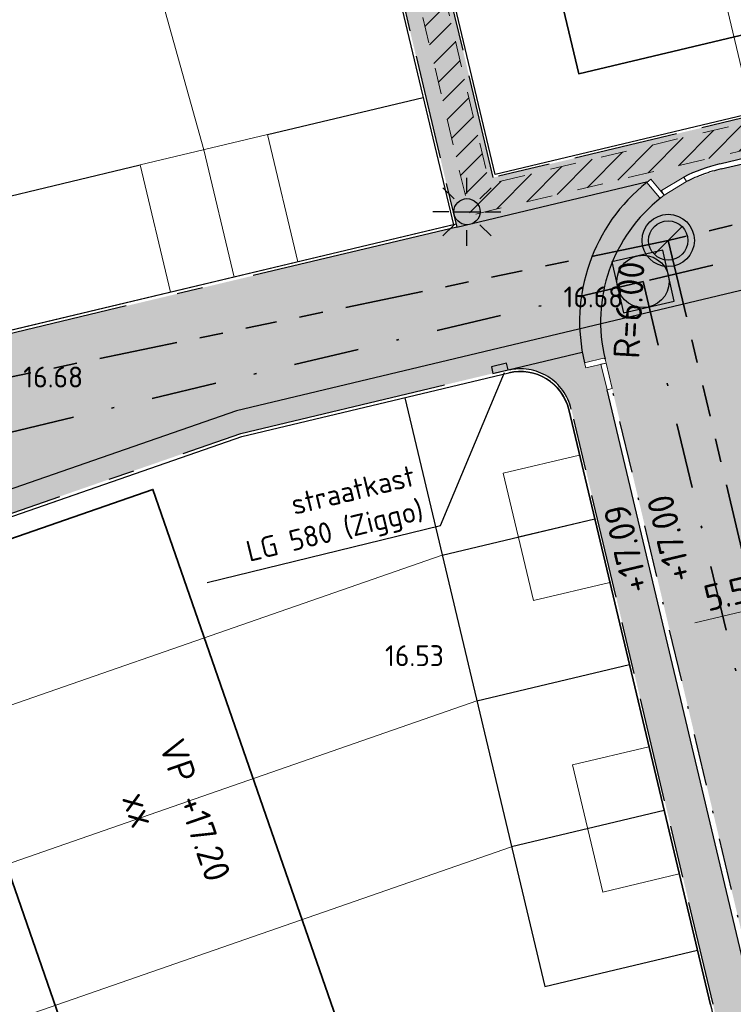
# Model space of a CAD drawing. Header units: metres. Extents: x 174255 to 175175, y 462028 to 462911.
# Tile 70 of 256: x 174502 to 174530, y 462552 to 462589. Entities that reach past the tile are written whole.
import ezdxf
from ezdxf.enums import TextEntityAlignment as Align
from ezdxf.lldxf.tags import DXFTag

# ---------------------------------------------------------------- set-up
doc = ezdxf.new("R2010")
doc.units = ezdxf.units.M
for name, pattern in [('NLCS-HIDDEN', [4, 2, -2]), ('RI-DRAINAGE', [19.200000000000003, 6, -1.8, 1.8, -1.8, 2.4, -1.8, 1.8, -1.8]), ('RI-VWA', [11, 5, -3, 0, -3]), ('VH-GELEIDEBAND_50X200', [8, 4, -2, 0, -2]), ('VH-OPSLUITBAND_100X200', [16, 8, -2, 4, -2]), ('VH-OPSLUITBAND_120X250', [26, 16, -4, 2, -4])]:
    doc.linetypes.add(name, pattern=pattern)
doc.layers.get('Defpoints').update_dxf_attribs({"color": 6})
for name, color, linetype, lineweight in [('B-ME-AL-PEIL_MAAIVELD-T20', 8, 'Continuous', 20), ('B-WE-KL-TRACE_WENSTRACE-A', 252, 'Continuous', 20), ('B-WE-KL-TRACE_WENSTRACE-G', 252, 'NLCS-HIDDEN', 20), ('B-WE-RI-DRAINAGE_DRAIN_PP_125_G', 252, 'RI-DRAINAGE', 35), ('B-WE-RI-DRAINAGE_PUT_DOORSPUITPUT-PP-S', 252, 'Continuous', 20), ('B-WE-RI-PERSLEIDING_RIOOLPUT_POMPPUT-S_BRM', 252, 'RI-PERS', 25), ('B-WE-RI-VWA_RIOOLPUT_INSEPCTIEPUT-BETON-S', 252, 'Continuous', 20), ('B-WE-RI-VWA_TRANSPORTLEIDING_PP_250-G', 252, 'RI-VWA', 35), ('N-PV-KG-GRENS_PERCEEL-G', 1, 'Continuous', 20), ('N-PV-KG-GRENS_UITGEEFBAAR-GEBIED-G', 170, 'Continuous', 30), ('N-WE-IE-MEUBILAIR_WEGMEUBILAIR-LICHTMAST-PAALTOP-6.00-S', 5, 'Continuous', 25), ('N-WE-IE-MEUBILAIR_WEGMEUBILAIR_STRAATKAST-LG580-ZIGGO-S', 7, 'Continuous', 25), ('N-WE-OG-BEBOUWING_BERGING-G', 10, 'Continuous', 20), ('N-WE-OG-BEBOUWING_CARPORT-G', 40, 'Continuous', 25), ('N-WE-OG-BEBOUWING_WONINGBOUW-G', 7, 'Continuous', 35), ('N-WE-OG-BEBOUWING_WONINGBOUW_HUISNUMMER-T20', 7, 'Continuous', 25), ('N-WE-OG-BEBOUWING_WONINGBOUW_VLOERPEIL-T20', 7, 'Continuous', 25), ('N-WE-VH-KANTOPSLUITING_ACHTERKANTBAND-G', 50, 'Continuous', 25), ('N-WE-VH-KANTOPSLUITING_GELEIDEBAND_50-200X200-G', 210, 'VH-GELEIDEBAND_50X200', 25), ('N-WE-VH-KANTOPSLUITING_OPSLUITBAND_100X200-G', 152, 'VH-OPSLUITBAND_100X200', 25), ('N-WE-VH-KANTOPSLUITING_OPSLUITBAND_120X250-G', 152, 'VH-OPSLUITBAND_120X250', 25), ('N-WE-VH-KANTOPSLUITING_TROTTOIRBAND_180-200_INRITPERRONBAND-G', 1, 'Continuous', 20), ('N-WE-VH-KANTOPSLUITING_VERLOOPBAND_50-200x200-180-200x200-G', 53, 'Continuous', 20), ('N-WE-VH-NAP-T20', 7, 'Continuous', 25), ('N-WE-VH-T20', 7, 'Continuous', 25), ('N-WE-VH-VERHARDING_INRIT_BETONSTRAATSTEEN_KEIFORMAAT_GRIJS-G', 7, 'Continuous', 25), ('N-WE-VH-VERHARDING_STRAATBAKSTEEN_DIKFORMAAT_ROOD-GEMELEERD-WATERPASSEREND-V', 37, 'Continuous', 25), ('N-WE-VH-VERHARDING_STRAATBAKSTEEN_DIKFORMAAT_ROOD-TROTTOIR-V', 33, 'Continuous', 25), ('N-WE-VH-VERHARDING_STRAATBAKSTEEN_DIKFORMAAT_ROOD-WATERPASSEREND-V', 55, 'Continuous', 25), ('N-XX-AL-M', 10, 'Continuous', 20), ('N-XX-AL-T20', 7, 'Continuous', 25)]:
    doc.layers.add(name, color=color, linetype=linetype, lineweight=lineweight)
doc.layers.add('N-WE-VH-MATERIAALGRENS-G', color=15, linetype='Continuous')
doc.layers.add('N-WE-VH-VERHARDING_INRIT_BETONSTRAATSTEEN_KEIFORMAAT_GRIJS-V', color=7, linetype='Continuous', lineweight=25, true_color=0x00c7c7)
doc.styles.add('NLCS-ISO-M500-T20', font='NLCS-ISO.ttf', dxfattribs={"height": 1})
doc.styles.get("Standard").update_dxf_attribs({"font": 'isocpeur.ttf'})
tags = doc.linetypes.add('RI-PERS', pattern='A,7,-2,["P",Standard,S=1.8,R=0,X=-0.5,Y=-0.9],-2,7,-2,[102,NLCS.SHX,S=1,R=180,X=0,Y=0],-2', length=22).pattern_tags.tags
tags[6] = DXFTag(74, 10)
doc.dimstyles.new('M500T20', dxfattribs={"dimtxt": 1, "dimasz": 1, "dimexe": 0.5, "dimexo": 1, "dimgap": 0.3, "dimtad": 1, "dimzin": 1, "dimdsep": 46, "dimtxsty": 'NLCS-ISO-M500-T20', "dimcen": 0, "dimclrd": 256, "dimclre": 256, "dimclrt": 256, "dimadec": 0, "dimazin": 0, "dimtfac": 1, "dimtix": 1, "dimtmove": 0, "dimatfit": 3, "dimfxl": 1, "dimfxlon": 1, "dimlwd": -1, "dimlwe": -1, "dimarcsym": 0})

# ---------------------------------------------------------------- blocks, each defined once
blk = doc.blocks.new('*D70')
at = {"layer": 'Defpoints', "color": 0, "transparency": 16777216}
for p in [(174532.7028011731, 462567.3063205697), (174527.3531235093, 462566.0310743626), (174527.3531235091, 462566.0310743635)]:
    blk.add_point(p, dxfattribs=at)
at = {"layer": 'N-XX-AL-M', "transparency": 16777216}
blk.add_line((174531.7300569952, 462567.0744396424), (174528.3258676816, 462566.2629553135), dxfattribs=at)
for points in [[(174531.6914101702, 462567.2365636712), (174531.7687038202, 462566.9123156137), (174532.7028011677, 462567.3063205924)], [(174528.2872208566, 462566.4250793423), (174528.3645145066, 462566.1008312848), (174527.3531235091, 462566.0310743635)]]:
    blk.add_solid(points, dxfattribs=at)
at = {"layer": 'N-XX-AL-M', "transparency": 16777216, "insert": (174529.8424575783, 462567.4468928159), "char_height": 1, "width": 2.754248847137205, "attachment_point": 5, "rotation": 13.407836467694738, "style": 'NLCS-ISO-M500-T20'}
blk.add_mtext('5.50', dxfattribs=at)
blk = doc.blocks.new('N-SRI-PUT_VWA-SO')
h = blk.add_hatch(color=256)
edge = h.paths.add_edge_path()
edge.add_arc((0, 0), 1.999999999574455, 0, 360)
at = {"flags": 128}
blk.add_lwpolyline([(-2.00008364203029, 2.000083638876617), (1.99991635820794, 2.000083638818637), (1.999916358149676, -1.99991636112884), (-2.000083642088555, -1.999916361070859)], close=True, dxfattribs=at)
at = {"lineweight": -3, "flags": 128}
blk.add_lwpolyline([(2.000083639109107, -1.99991635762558), (1.99991635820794, 2.000083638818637), (-2.000083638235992, 1.999916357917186), (-1.999916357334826, -2.000083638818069)], close=True, dxfattribs=at)
at = {"lineweight": -3}
blk.add_circle((0, 0), 1.999999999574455, dxfattribs=at)
blk = doc.blocks.new('SRI-DRAIN_PUT_DOORSPUIT-SO')
at = {"lineweight": -3}
blk.add_hatch(color=256, dxfattribs=at).paths.add_polyline_path([(1.499999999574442, 0, 0.2679491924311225), (0.7499999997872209, 1.299038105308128), (-0.7499999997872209, -1.299038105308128, 0.5773502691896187)])
blk.add_line((-0.7499999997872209, -1.299038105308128), (0.7499999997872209, 1.299038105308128), dxfattribs=at)
for radius in [1.999999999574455, 1.499999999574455]:
    blk.add_circle((0, 0), radius, dxfattribs=at)
blk = doc.blocks.new('lichtmast 5.00 m')
blk.add_hatch(color=256).paths.add_polyline_path([(-0.2500000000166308, 0, 1), (0.2500000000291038, 0)])
for p, q in [((0, 0.3499999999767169), (0, 0.6500000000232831)), ((-0.2474873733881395, 0.2474873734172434), (-0.4596194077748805, 0.4596194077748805)), ((0.2474873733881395, 0.247487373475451), (0.4596194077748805, 0.4596194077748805)), ((-0.3500000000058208, 0), (-0.6499999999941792, 0)), ((-0.2500000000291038, 0), (0.2500000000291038, 0)), ((0.3500000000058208, 0), (0.6499999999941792, 0)), ((-0.2474873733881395, -0.2474873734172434), (-0.4596194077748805, -0.4596194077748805)), ((0, -0.6500000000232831), (0, -0.3499999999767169)), ((0.2474873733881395, -0.247487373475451), (0.459619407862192, -0.4596194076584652))]:
    blk.add_line(p, q)
blk.add_circle((0, 0), 0.2500000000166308)

msp = doc.modelspace()

# ---------------------------------------------------------------- hatches: boundary and pattern name
at = {"layer": 'B-WE-KL-TRACE_WENSTRACE-A'}
h = msp.add_hatch(dxfattribs=at)
h.set_pattern_fill('AKL-WENSTRACE', color=256, scale=5, pattern_type=2)
h.set_pattern_definition([(45, (7009.968226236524, -5333.280170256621), (-0.4419417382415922, 0.4419417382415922), [])])
edge = h.paths.add_edge_path()
edge.add_line((174561.1605458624, 462532.0989702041), (174561.0658023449, 462524.9997435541))
edge.add_line((174561.0658023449, 462524.9997435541), (174533.2316158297, 462525.3712118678))
edge.add_line((174533.2316158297, 462525.3712118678), (174531.9525033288, 462540.8590575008))
edge.add_arc((174457.7047188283, 462534.7270267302), 74.50057251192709, 4.721271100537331, 10.37402687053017)
edge.add_line((174530.9874455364, 462548.1425875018), (174544.1329476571, 462551.271554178))
edge.add_line((174544.1329476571, 462551.271554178), (174535.9280328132, 462585.6910932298))
edge.add_line((174535.9280328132, 462585.6910932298), (174534.9558274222, 462585.456952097))
edge.add_line((174534.9558274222, 462585.456952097), (174542.9514576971, 462551.9153598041))
edge.add_line((174542.9514576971, 462551.9153598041), (174532.1318001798, 462549.3400037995))
edge.add_line((174532.1318001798, 462549.3400037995), (174514.6897295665, 462547.8994954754))
edge.add_line((174514.6897295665, 462547.8994954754), (174503.1916710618, 462543.9082026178))
edge.add_line((174503.1916710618, 462543.9082026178), (174492.5572720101, 462565.7406922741))
edge.add_line((174492.5572720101, 462565.7406922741), (174491.6423641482, 462565.3354025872))
edge.add_line((174491.6423641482, 462565.3354025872), (174502.6812554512, 462542.672487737))
edge.add_line((174502.6812554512, 462542.672487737), (174514.898133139, 462546.9133025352))
edge.add_line((174514.898133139, 462546.9133025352), (174529.9727263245, 462548.1582852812))
edge.add_arc((174457.7283650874, 462534.6297139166), 73.50013587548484, 4.721245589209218, 10.606441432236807, ccw=False)
edge.add_line((174530.9791102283, 462540.6793676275), (174532.8609677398, 462517.8933197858))
edge.add_line((174532.8609677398, 462517.8933197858), (174519.7026749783, 462516.8066007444))
edge.add_line((174519.7026749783, 462516.8066007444), (174520.5656463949, 462509.8115966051))
edge.add_line((174520.5656463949, 462509.8115966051), (174521.5581221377, 462509.9340380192))
edge.add_line((174521.5581221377, 462509.9340380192), (174520.8226348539, 462515.8956915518))
edge.add_line((174520.8226348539, 462515.8956915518), (174533.9398826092, 462516.9790207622))
edge.add_line((174533.9398826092, 462516.9790207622), (174533.3294904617, 462524.369816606))
edge.add_line((174533.3294904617, 462524.369816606), (174562.0768783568, 462523.9861609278))
edge.add_line((174562.0768783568, 462523.9861609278), (174562.1716244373, 462531.0855834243))
edge.add_line((174562.1716244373, 462531.0855834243), (174592.9443543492, 462530.6751003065))
edge.add_line((174592.9443543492, 462530.6751003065), (174593.9421617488, 462530.8117859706))
edge.add_line((174593.9421617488, 462530.8117859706), (174593.6844746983, 462531.7996495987))
edge.add_line((174593.6844746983, 462531.7996495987), (174594.3033468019, 462578.1946979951))
edge.add_line((174594.3033468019, 462578.1946979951), (174594.7134778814, 462578.9431135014))
edge.add_line((174594.7134778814, 462578.9431135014), (174594.958302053, 462597.2904152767))
edge.add_line((174594.958302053, 462597.2904152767), (174594.5584503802, 462597.2957508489))
edge.add_line((174594.5584503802, 462597.2957508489), (174594.8775345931, 462621.2165697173))
edge.add_line((174594.8775345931, 462621.2165697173), (174600.3170870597, 462627.9729559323))
edge.add_arc((174655.7627324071, 462618.2020597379), 56.3000000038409, 160.1144639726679, 170.0056796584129, ccw=False)
edge.add_line((174602.8196748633, 462637.3520638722), (174601.8793008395, 462637.6922060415))
edge.add_arc((174655.762732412, 462618.2020597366), 57.30000000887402, 160.1144639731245, 169.7474836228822)
edge.add_line((174599.3776482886, 462628.4007012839), (174593.8822257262, 462621.5749196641))
edge.add_line((174593.8822257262, 462621.5749196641), (174593.5585394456, 462597.3090971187))
edge.add_line((174593.5585394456, 462597.3090971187), (174576.797482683, 462597.5326759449))
edge.add_line((174576.797482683, 462597.5326759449), (174576.761245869, 462594.8161070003))
edge.add_line((174576.761245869, 462594.8161070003), (174561.8637666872, 462595.0148272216))
edge.add_line((174561.8637666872, 462595.0148272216), (174561.8355865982, 462592.902247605))
edge.add_line((174561.8355865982, 462592.902247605), (174520.4699462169, 462583.0442731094))
edge.add_line((174520.4699462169, 462583.0442731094), (174513.374465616, 462612.8097460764))
edge.add_line((174513.374465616, 462612.8097460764), (174505.3179127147, 462610.8895252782))
edge.add_arc((174511.4138291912, 462585.3131868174), 26.29276110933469, 103.4058786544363, 117.4871049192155)
edge.add_line((174499.2784323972, 462608.6378825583), (174483.0795162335, 462600.2105934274))
edge.add_line((174483.0795162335, 462600.2105934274), (174483.5053150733, 462599.304880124))
edge.add_line((174483.5053150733, 462599.304880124), (174499.7399512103, 462607.7507521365))
edge.add_arc((174511.413878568, 462585.3130543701), 25.29290139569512, 103.4059164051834, 117.4871426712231, ccw=False)
edge.add_line((174505.5497610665, 462609.9167733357), (174512.6335959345, 462611.6051538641))
edge.add_line((174512.6335959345, 462611.6051538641), (174519.7290700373, 462581.8397081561))
edge.add_line((174519.7290700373, 462581.8397081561), (174562.8251084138, 462592.1100591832))
edge.add_line((174562.8251084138, 462592.1100591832), (174562.8503397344, 462594.0015781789))
edge.add_line((174562.8503397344, 462594.0015781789), (174577.7478189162, 462593.8028579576))
edge.add_line((174577.7478189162, 462593.8028579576), (174577.7840557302, 462596.5194269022))
edge.add_line((174577.7840557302, 462596.5194269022), (174593.9450484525, 462596.3038524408))
edge.add_line((174593.9450484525, 462596.3038524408), (174593.7168884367, 462579.2053746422))
edge.add_line((174593.7168884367, 462579.2053746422), (174593.3068688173, 462578.4571625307))
edge.add_line((174593.3068688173, 462578.4571625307), (174592.6826168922, 462531.6784914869))
edge.add_line((174592.6826168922, 462531.6784914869), (174561.1605458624, 462532.0989702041))
at = {"layer": 'N-WE-VH-VERHARDING_INRIT_BETONSTRAATSTEEN_KEIFORMAAT_GRIJS-V'}
h = msp.add_hatch(color=256, dxfattribs=at)
h.dxf.hatch_style = 1
h.paths.add_polyline_path([(174527.0403821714, 462582.516169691, -0.3902115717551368), (174526.973183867, 462582.5246355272), (174526.4892212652, 462583.0975929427, 0.2915444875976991), (174524.1064143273, 462576.2009614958), (174524.8359722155, 462576.3748732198, -0.4118699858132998), (174524.8961156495, 462576.3382299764, -0.2963840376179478)])
at = {"layer": 'N-WE-VH-VERHARDING_STRAATBAKSTEEN_DIKFORMAAT_ROOD-GEMELEERD-WATERPASSEREND-V'}
h = msp.add_hatch(color=256, dxfattribs=at)
h.dxf.hatch_style = 1
h.paths.add_polyline_path([(174521.1880665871, 462575.9370553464), (174524.0213923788, 462576.6124623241, -0.2748267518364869), (174526.4892212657, 462583.0975929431), (174526.5298677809, 462583.1319260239), (174519.2196281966, 462581.3892917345), (174494.0719350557, 462575.3945179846), (174496.4754664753, 462568.4704595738), (174510.9641662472, 462573.499886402)])
at = {"layer": 'N-WE-VH-VERHARDING_STRAATBAKSTEEN_DIKFORMAAT_ROOD-TROTTOIR-V'}
h = msp.add_hatch(color=256, dxfattribs=at)
h.dxf.hatch_style = 1
h.paths.add_polyline_path([(174593.3611130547, 462597.5117484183), (174578.4000079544, 462597.7113173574), (174578.7493025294, 462623.8969195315), (174576.952009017, 462624.1118217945), (174576.5639312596, 462595.0187568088), (174558.0606195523, 462595.265575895), (174558.749682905, 462592.3749617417), (174520.6181235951, 462583.2851771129), (174513.8472757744, 462611.6888186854), (174512.0963212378, 462611.2714960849), (174519.2197153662, 462581.3893125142), (174526.5298677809, 462583.1319260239), (174526.6420099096, 462583.2266496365), (174527.0275507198, 462582.7702125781), (174527.9172288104, 462583.3075402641, -0.05888165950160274), (174529.2834025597, 462583.8087728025), (174559.0565990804, 462590.9060945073, -0.06191659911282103), (174562.783947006, 462591.3190357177), (174563.1145246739, 462591.3146260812), (174563.1463116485, 462593.697603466), (174573.1949219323, 462593.5635632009), (174573.1631349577, 462591.180585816), (174578.3119771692, 462591.1119044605), (174578.3719981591, 462595.6115041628), (174591.7708061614, 462595.4327749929), (174593.3330933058, 462595.4119280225)])
h = msp.add_hatch(color=256, dxfattribs=at)
h.dxf.hatch_style = 1
edge = h.paths.add_edge_path()
edge.add_line((174529.5465816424, 462549.3271763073), (174514.648048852, 462548.0967340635))
edge.add_line((174514.648048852, 462548.0967340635), (174503.2937541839, 462544.1553455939))
edge.add_line((174503.2937541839, 462544.1553455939), (174503.3081989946, 462542.2549957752))
edge.add_line((174503.3081989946, 462542.2549957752), (174515.0231752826, 462546.3215867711))
edge.add_line((174515.0231752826, 462546.3215867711), (174529.8810539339, 462547.5486714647))
edge.add_arc((174457.7284996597, 462534.6297352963), 73.30000000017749, 4.721237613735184, 10.151258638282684, ccw=False)
edge.add_line((174530.779788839, 462540.6629060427), (174532.6468309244, 462518.0562474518))
edge.add_line((174532.6468309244, 462518.0562474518), (174534.1417413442, 462518.179709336))
edge.add_line((174534.1417413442, 462518.179709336), (174533.591460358, 462524.842662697))
edge.add_line((174533.591460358, 462524.842662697), (174532.9934962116, 462524.7932779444))
edge.add_line((174532.9934962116, 462524.7932779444), (174531.9354635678, 462537.6042277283))
edge.add_line((174531.9354635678, 462537.6042277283), (174532.5334277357, 462537.6536124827))
edge.add_line((174532.5334277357, 462537.6536124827), (174532.372137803, 462539.6065552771))
edge.add_line((174532.372137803, 462539.6065552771), (174531.7741736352, 462539.5571705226))
edge.add_line((174531.7741736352, 462539.5571705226), (174531.6721906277, 462540.792008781))
edge.add_arc((174457.7239550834, 462534.6847608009), 74.2000001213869, 4.721237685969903, 6.212505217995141)
edge.add_line((174531.4882059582, 462542.7144127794), (174532.0846823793, 462542.7793425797))
edge.add_arc((174472.413297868, 462537.2247465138), 59.92935563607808, 5.318134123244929, 14.30228478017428)
edge.add_line((174530.4851959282, 462552.0295539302), (174524.7364370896, 462576.1455421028))
edge.add_line((174524.7364370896, 462576.1455421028), (174524.1527907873, 462576.0064127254))
edge.add_line((174524.1527907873, 462576.0064127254), (174524.1064143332, 462576.2009614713))
edge.add_arc((174530.7090247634, 462577.7796889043), 6.788729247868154, 189.9003981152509, 193.4473208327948, ccw=False)
edge.add_line((174524.0213923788, 462576.6124623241), (174521.1880665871, 462575.9370553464))
edge.add_line((174521.1880665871, 462575.9370553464), (174521.1927042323, 462575.9176004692))
edge.add_arc((174521.6562858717, 462573.9712512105), 2.000795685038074, 14.579132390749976, 103.397098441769, ccw=False)
edge.add_line((174523.5926577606, 462574.4748852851), (174529.0260801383, 462551.6817305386))
edge.add_line((174529.0260801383, 462551.6817305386), (174529.5465816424, 462549.3271763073))
at = {"layer": 'N-WE-VH-VERHARDING_STRAATBAKSTEEN_DIKFORMAAT_ROOD-WATERPASSEREND-V'}
h = msp.add_hatch(color=256, dxfattribs=at)
h.dxf.hatch_style = 1
edge = h.paths.add_edge_path()
edge.add_line((174591.5530851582, 462523.0927340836), (174533.8730896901, 462523.862517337))
edge.add_line((174533.8730896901, 462523.862517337), (174532.4694761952, 462540.8578549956))
edge.add_arc((174457.7239552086, 462534.6847608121), 74.99999999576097, 4.721237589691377, 13.40791368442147)
edge.add_line((174530.6797447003, 462552.0759303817), (174524.895901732, 462576.3390961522))
edge.add_arc((174530.7215817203, 462577.7773921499), 6.000603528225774, 127.8409441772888, 193.8683561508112, ccw=False)
edge.add_line((174527.0403821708, 462582.5161696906), (174527.1582366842, 462582.6154950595))
edge.add_line((174527.1582366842, 462582.6154950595), (174528.0142314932, 462583.1324794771))
edge.add_line((174528.0142314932, 462583.1324794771), (174529.329779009, 462583.6142240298))
edge.add_line((174529.329779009, 462583.6142240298), (174559.1029755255, 462590.7115457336))
edge.add_arc((174562.5812094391, 462576.1203878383), 14.99999999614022, 89.23576635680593, 103.40791368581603, ccw=False)
edge.add_line((174562.7812794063, 462591.1190535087), (174593.270382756, 462590.7123537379))
edge.add_line((174593.270382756, 462590.7123537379), (174593.1969978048, 462585.212843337))
edge.add_line((174593.1969978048, 462585.212843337), (174562.7700697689, 462585.6187137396))
edge.add_arc((174562.6366897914, 462575.619603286), 10.00000000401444, 89.23576636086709, 103.407913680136)
edge.add_line((174560.3178671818, 462585.3470418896), (174535.9552226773, 462579.5394852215))
edge.add_arc((174537.3465162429, 462573.7030220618), 5.99999999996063, 103.4079136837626, 193.4079136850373)
edge.add_line((174531.5100530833, 462572.3117284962), (174536.6099553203, 462550.9176875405))
edge.add_arc((174537.2308525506, 462550.1337955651), 0.9999999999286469, 128.381684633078, 191.0349737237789)
edge.add_arc((174457.7284996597, 462534.6297352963), 80.00000000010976, 4.7212376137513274, 11.034973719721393, ccw=False)
edge.add_line((174537.4570553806, 462541.214369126), (174538.0335241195, 462534.2343272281))
edge.add_arc((174544.0131657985, 462534.7281747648), 5.999999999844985, 184.721237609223, 269.2354177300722)
edge.add_line((174543.9331013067, 462528.7287089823), (174591.6198052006, 462528.0922611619))
edge.add_line((174591.6198052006, 462528.0922611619), (174591.5530851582, 462523.0927340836))

# ---------------------------------------------------------------- linework, layer by layer
at = {"layer": 'B-WE-KL-TRACE_WENSTRACE-G', "ltscale": 0.5, "flags": 128}
for points in [[(174483.0795162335, 462600.2105934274), (174499.2784323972, 462608.6378825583, -0.0615183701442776), (174505.3179127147, 462610.8895252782), (174513.374465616, 462612.8097460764), (174520.4699462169, 462583.0442731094), (174561.8355865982, 462592.902247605), (174561.8637666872, 462595.0148272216), (174576.761245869, 462594.8161070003), (174576.797482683, 462597.5326759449), (174593.5585394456, 462597.3090971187), (174593.8822257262, 462621.5749196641), (174599.3776482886, 462628.4007012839, -0.04205674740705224), (174601.8793008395, 462637.6922060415, 0.04205674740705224)], [(174492.5572720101, 462565.7406922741), (174503.1916710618, 462543.9082026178), (174514.6897295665, 462547.8994954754), (174532.1318001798, 462549.3400037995), (174542.9514576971, 462551.9153598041), (174534.9532352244, 462585.4678263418), (174519.7290700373, 462581.8397081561), (174512.6335959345, 462611.6051538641), (174505.5497610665, 462609.9167733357, 0.06151837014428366), (174499.7399512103, 462607.7507521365), (174483.5053150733, 462599.304880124)]]:
    msp.add_lwpolyline(points, format="xyb", dxfattribs=at)
at = {"layer": 'B-WE-RI-DRAINAGE_DRAIN_PP_125_G', "ltscale": 0.5}
for p, q in [((174561.5602125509, 462589.035154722), (174527.3086997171, 462580.8800453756)), ((174527.3083521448, 462580.8796979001), (174476.9514367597, 462570.4233860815)), ((174527.3086997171, 462580.8800453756), (174534.4753317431, 462550.8160927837))]:
    msp.add_line(p, q, dxfattribs=at)
at = {"layer": 'B-WE-RI-PERSLEIDING_RIOOLPUT_POMPPUT-S_BRM', "ltscale": 0.5, "flags": 128}
msp.add_lwpolyline([(174611.1744055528, 462486.8343497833), (174605.7876531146, 462487.0381464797), (174604.7650689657, 462488.0756809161), (174603.7119532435, 462524.8061366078), (174604.5146567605, 462584.9616689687), (174603.5280883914, 462585.9749225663), (174561.8374365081, 462586.531234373), (174510.794684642, 462574.3725659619), (174489.7840103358, 462567.0791821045), (174488.4014041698, 462567.6502715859), (174475.9519635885, 462593.2090531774), (174446.8213452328, 462613.6074471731), (174446.8040104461, 462619.8506774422)], dxfattribs=at)
at = {"layer": 'B-WE-RI-VWA_TRANSPORTLEIDING_PP_250-G', "ltscale": 0.5}
for p, q in [((174561.7042836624, 462587.733117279), (174526.3477678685, 462579.304846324)), ((174526.3454971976, 462579.3143717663), (174499.7841036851, 462572.9826782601)), ((174526.3454971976, 462579.3143717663), (174532.8708663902, 462551.940510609))]:
    msp.add_line(p, q, dxfattribs=at)
at = {"layer": 'N-PV-KG-GRENS_PERCEEL-G'}
for points in [[(174530.5165540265, 462585.7475626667), (174523.7920574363, 462613.9567613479)], [(174502.7193628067, 462608.7448810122), (174509.5448448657, 462584.3469332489), (174510.7043752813, 462579.4827142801)], [(174495.3210026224, 462560.7518159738), (174518.6598460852, 462568.8533714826), (174524.4986172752, 462570.2431404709)], [(174497.8348842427, 462555.5908008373), (174519.9863957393, 462563.2802007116), (174525.827040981, 462564.6704157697)], [(174500.3487658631, 462550.4297857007), (174521.3129453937, 462557.7070299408), (174527.1552827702, 462559.0984542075)]]:
    msp.add_lwpolyline(points, dxfattribs=at)
at = {"layer": 'N-PV-KG-GRENS_UITGEEFBAAR-GEBIED-G'}
for points in [[(174558.6292202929, 462592.4490479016), (174520.692209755, 462583.405639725), (174513.9677381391, 462611.6147335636), (174558.7695807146, 462622.2950826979, -0.03141018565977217), (174561.8616235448, 462622.8297133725), (174572.1672484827, 462623.9513728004, -0.04701247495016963), (174576.8507717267, 462624.0197326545), (174576.4652739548, 462595.1200817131), (174557.9335735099, 462595.3672794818)], [(174478.0813400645, 462596.1449540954), (174499.8784068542, 462607.4846130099, -0.06151842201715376), (174505.6193206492, 462609.6249489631), (174512.0222342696, 462611.1510368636), (174519.0945454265, 462581.4827594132), (174488.7468956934, 462574.2484997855)]]:
    msp.add_lwpolyline(points, format="xyb", close=True, dxfattribs=at)
msp.add_lwpolyline([(174503.344795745, 462544.278917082), (174492.3249727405, 462566.9026845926), (174510.9978393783, 462573.3845510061), (174521.2158924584, 462575.8203260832, -0.4142135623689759), (174523.504682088, 462574.4126890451), (174528.9288057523, 462551.6585423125, -0.007840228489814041), (174529.4260099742, 462549.4175589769), (174514.6272084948, 462548.1953533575), (174503.344795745, 462544.278917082)], format="xyb", dxfattribs=at)
at = {"layer": 'N-WE-IE-MEUBILAIR_WEGMEUBILAIR_STRAATKAST-LG580-ZIGGO-S'}
msp.add_lwpolyline([(174520.6044202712, 462575.7979259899), (174521.1880665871, 462575.9370553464), (174521.1277771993, 462576.18996875), (174520.5441308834, 462576.0508393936)], close=True, dxfattribs=at)
at = {"layer": 'N-WE-OG-BEBOUWING_BERGING-G'}
for p, q in [((174507.113104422, 462583.7667279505), (174511.9768237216, 462584.9261392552)), ((174522.1571992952, 462567.1159824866), (174520.9994235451, 462571.9800913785)), ((174524.8101171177, 462555.970403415), (174523.6523413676, 462560.8345123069))]:
    msp.add_line(p, q, dxfattribs=at)
for points in [[(174511.9768237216, 462584.9261392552), (174513.1362350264, 462580.062419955)], [(174509.5449640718, 462584.3464336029), (174510.7043753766, 462579.4827143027)], [(174513.1362350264, 462580.062419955), (174508.2725157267, 462578.9030086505), (174507.113104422, 462583.7667279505)], [(174520.9994235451, 462571.9800913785), (174523.9178888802, 462572.6747568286)], [(174523.9178888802, 462572.6747568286), (174525.0756646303, 462567.8106479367), (174522.1571992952, 462567.1159824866)], [(174521.5783114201, 462569.5480369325), (174524.4967767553, 462570.2427023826)], [(174523.6523413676, 462560.8345123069), (174526.5708067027, 462561.529177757)], [(174526.5708067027, 462561.529177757), (174527.7285824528, 462556.6650688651), (174524.8101171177, 462555.970403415)], [(174524.2312292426, 462558.4024578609), (174527.1496945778, 462559.097123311)]]:
    msp.add_lwpolyline(points, dxfattribs=at)
at = {"layer": 'N-WE-OG-BEBOUWING_CARPORT-G'}
for points in [[(174511.9768456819, 462584.9261444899), (174517.9351341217, 462586.3464787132)], [(174501.1548159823, 462582.3463937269), (174507.1131044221, 462583.7667279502)], [(174517.2289703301, 462574.8648426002), (174522.5863172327, 462552.3572726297), (174528.4232479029, 462553.7466035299)], [(174518.6598460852, 462568.8533714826), (174524.4967767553, 462570.2427023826)], [(174519.9863957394, 462563.2802007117), (174525.8233264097, 462564.6695316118)], [(174521.3203298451, 462557.7095932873), (174527.1496945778, 462559.097123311)]]:
    msp.add_lwpolyline(points, dxfattribs=at)
at = {"layer": 'N-WE-OG-BEBOUWING_WONINGBOUW-G'}
for points in [[(174535.755110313, 462590.0795197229), (174533.2277609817, 462600.6824676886), (174521.3602859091, 462597.8535040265), (174523.8876352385, 462587.2505560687), (174535.755110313, 462590.0795197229)], [(174515.2705560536, 462549.2583367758), (174507.5969502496, 462571.3643489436), (174498.1499365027, 462568.085030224), (174505.8235423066, 462545.9790180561), (174515.2705560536, 462549.2583367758)]]:
    msp.add_lwpolyline(points, dxfattribs=at)
at = {"layer": 'N-WE-VH-KANTOPSLUITING_ACHTERKANTBAND-G'}
for p, q in [((174529.2834025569, 462583.8087728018), (174559.0565990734, 462590.9060945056)), ((174530.4851959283, 462552.02955393), (174524.9683193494, 462575.1727982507)), ((174528.9288057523, 462551.6585423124), (174523.504682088, 462574.4126890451))]:
    msp.add_line(p, q, dxfattribs=at)
msp.add_lwpolyline([(174558.6292202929, 462592.4490479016), (174520.692209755, 462583.405639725), (174513.9677381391, 462611.6147335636), (174558.7695807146, 462622.2950826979, -0.03141018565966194), (174561.8616235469, 462622.8297133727), (174572.1672484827, 462623.9513728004, -0.04701247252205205), (174576.850771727, 462624.0197326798), (174576.4652739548, 462595.1200817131), (174557.9335735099, 462595.3672794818)], format="xyb", close=True, dxfattribs=at)
msp.add_lwpolyline([(174495.7455903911, 462570.2071463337), (174491.4429090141, 462568.7135670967), (174478.0813400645, 462596.1449540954), (174499.8784068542, 462607.4846130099, -0.0615184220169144), (174505.6193206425, 462609.6249489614), (174512.0222342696, 462611.1510368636), (174519.0945454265, 462581.4827594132)], format="xyb", dxfattribs=at)
msp.add_lwpolyline([(174519.1918198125, 462581.5059476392), (174493.9150687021, 462575.4804866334), (174496.401454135, 462568.3177435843), (174510.9978393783, 462573.3845510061), (174521.2158924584, 462575.8203260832)], dxfattribs=at)
for centre, radius, start, end in [((174530.7210725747, 462577.7777608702), 6.199999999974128, 103.407913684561, 116.9558809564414), ((174521.6564687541, 462573.9721127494), 1.899999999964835, 13.40791368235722, 103.4079136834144)]:
    msp.add_arc(centre, radius, start, end, dxfattribs=at)
at = {"layer": 'N-WE-VH-KANTOPSLUITING_GELEIDEBAND_50-200X200-G', "ltscale": 0.5}
for p, q in [((174529.3297790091, 462583.6142240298), (174559.1029755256, 462590.7115457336)), ((174530.6797447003, 462552.0759303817), (174525.1628681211, 462575.2191747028))]:
    msp.add_line(p, q, dxfattribs=at)
msp.add_arc((174530.7210725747, 462577.7777608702), 5.999999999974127, 103.407913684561, 116.8168602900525, dxfattribs=at)
at = {"layer": 'N-WE-VH-KANTOPSLUITING_OPSLUITBAND_100X200-G', "ltscale": 0.5}
msp.add_line((174529.0260801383, 462551.6817305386), (174523.5926577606, 462574.4748852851), dxfattribs=at)
msp.add_lwpolyline([(174558.749682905, 462592.3749617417), (174520.6181235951, 462583.2851771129), (174513.8472757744, 462611.6888186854), (174558.7463914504, 462622.3923568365, -0.0314101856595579), (174561.85080349, 462622.9291262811), (174572.1564284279, 462624.0507857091, -0.04794839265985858), (174576.952009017, 462624.1118217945), (174576.5639312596, 462595.0187568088), (174558.0606195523, 462595.265575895)], format="xyb", close=True, dxfattribs=at)
msp.add_lwpolyline([(174495.7783835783, 462570.1126761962), (174491.391867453, 462568.5899956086), (174477.9487902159, 462596.1887196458), (174499.8322549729, 462607.5733260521, -0.06151842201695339), (174505.596135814, 462609.7222241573), (174512.0963212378, 462611.2714960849), (174519.2197153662, 462581.3893125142)], format="xyb", dxfattribs=at)
msp.add_arc((174521.6564687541, 462573.9721127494), 1.999999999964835, 13.40791368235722, 103.4079136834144, dxfattribs=at)
at = {"layer": 'N-WE-VH-KANTOPSLUITING_OPSLUITBAND_120X250-G', "ltscale": 0.5}
msp.add_lwpolyline([(174519.2196281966, 462581.3892917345), (174494.0719350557, 462575.3945179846), (174496.4754664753, 462568.4704595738), (174510.9641662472, 462573.499886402), (174521.1880665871, 462575.9370553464)], dxfattribs=at)
at = {"layer": 'N-WE-VH-KANTOPSLUITING_TROTTOIRBAND_180-200_INRITPERRONBAND-G'}
for points in [[(174527.1582366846, 462582.6154950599), (174526.6420099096, 462583.2266496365), (174526.4892212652, 462583.0975929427), (174526.973183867, 462582.5246355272, 0.414213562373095), (174527.0436452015, 462582.5187025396)], [(174524.9309858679, 462576.1919185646), (174524.1527907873, 462576.0064127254), (174524.1064143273, 462576.2009614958), (174524.8359722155, 462576.3748732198, -0.414213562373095), (174524.8962035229, 462576.3378301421)]]:
    msp.add_lwpolyline(points, format="xyb", close=True, dxfattribs=at)
at = {"layer": 'N-WE-VH-KANTOPSLUITING_VERLOOPBAND_50-200x200-180-200x200-G'}
for points in [[(174527.1582366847, 462582.6154950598), (174528.0142314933, 462583.132479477), (174527.9108346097, 462583.3036784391), (174527.0548398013, 462582.7866940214)], [(174525.1628681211, 462575.2191747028), (174524.9309858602, 462576.1919185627), (174524.7364370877, 462576.1455421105), (174524.9683193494, 462575.1727982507)]]:
    msp.add_lwpolyline(points, close=True, dxfattribs=at)
at = {"layer": 'N-WE-VH-MATERIAALGRENS-G', "flags": 128}
for points in [[(174519.2196281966, 462581.3892917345), (174526.5298677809, 462583.1319260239)], [(174521.1927042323, 462575.9176004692), (174521.1880665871, 462575.9370553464), (174524.0213923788, 462576.6124623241)]]:
    msp.add_lwpolyline(points, dxfattribs=at)
at = {"layer": 'N-WE-VH-VERHARDING_INRIT_BETONSTRAATSTEEN_KEIFORMAAT_GRIJS-G', "ltscale": 0.5}
for centre, radius, start, end in [((174530.7090247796, 462577.7796889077), 6.788729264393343, 128.4323087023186, 193.4473206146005), ((174530.7216144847, 462577.777370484), 6.000640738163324, 127.8410643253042, 193.8805068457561)]:
    msp.add_arc(centre, radius, start, end, dxfattribs=at)
at = {"layer": 'N-XX-AL-T20'}
msp.add_lwpolyline([(174509.6715925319, 462567.8109808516), (174518.5976666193, 462569.9796435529), (174521.0437708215, 462575.8288954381)], dxfattribs=at)

# ---------------------------------------------------------------- block references
at = {"layer": 'B-WE-RI-DRAINAGE_PUT_DOORSPUITPUT-PP-S', "xscale": 0.5, "yscale": 0.5, "zscale": 0.5, "rotation": 344.9920256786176}
msp.add_blockref('SRI-DRAIN_PUT_DOORSPUIT-SO', (174527.3086997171, 462580.8800453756), dxfattribs=at)
at = {"layer": 'B-WE-RI-VWA_RIOOLPUT_INSEPCTIEPUT-BETON-S', "xscale": 0.4999999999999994, "yscale": 0.4999999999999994, "zscale": 0.4999999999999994, "rotation": 12.86465205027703}
msp.add_blockref('N-SRI-PUT_VWA-SO', (174526.3454971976, 462579.3143717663), dxfattribs=at)
at = {"layer": 'N-WE-IE-MEUBILAIR_WEGMEUBILAIR-LICHTMAST-PAALTOP-6.00-S', "xscale": 2, "yscale": 2, "zscale": 2}
msp.add_blockref('lichtmast 5.00 m', (174519.6106537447, 462581.9784147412), dxfattribs=at)

# ---------------------------------------------------------------- texts
at = {"layer": 'B-ME-AL-PEIL_MAAIVELD-T20', "style": 'NLCS-ISO-M500-T20'}
for s, p in [('16.68', (174523.3011516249, 462578.3224113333)), ('16.68', (174502.6361513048, 462575.2586954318)), ('16.53', (174516.4735209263, 462564.6080573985))]:
    msp.add_text(s, height=0.8, dxfattribs=at).set_placement(p)
at = {"layer": 'N-WE-OG-BEBOUWING_WONINGBOUW_HUISNUMMER-T20', "style": 'NLCS-ISO-M500-T20'}
msp.add_text('xx', height=0.9999999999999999, rotation=289.1460079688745, dxfattribs=at).set_placement((174506.6090309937, 462558.963263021), align=Align.CENTER)
at = {"layer": 'N-WE-OG-BEBOUWING_WONINGBOUW_VLOERPEIL-T20', "style": 'NLCS-ISO-M500-T20'}
msp.add_text('VP +17.20', height=0.9999999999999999, rotation=289.1460079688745, dxfattribs=at).set_placement((174508.7339046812, 462558.9407855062), align=Align.CENTER)
at = {"layer": 'N-WE-VH-NAP-T20', "style": 'NLCS-ISO-M500-T20'}
for s, p in [('+17.00', (174526.8670504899, 462569.363906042)), ('+17.09', (174525.213385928, 462568.9697061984))]:
    msp.add_text(s, height=1, rotation=103.41, dxfattribs=at).set_placement(p, align=Align.TOP_CENTER)
at = {"layer": 'N-WE-VH-T20', "style": 'NLCS-ISO-M500-T20'}
msp.add_text('R=6.00', height=0.9999999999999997, rotation=86.73807925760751, dxfattribs=at).set_placement((174525.3079116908, 462578.2494969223), align=Align.TOP_CENTER)
at = {"layer": 'N-XX-AL-T20', "insert": (174518.0588998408, 462569.9893950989), "char_height": 0.8, "width": 9.598718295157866, "attachment_point": 9, "rotation": 13.655072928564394, "style": 'NLCS-ISO-M500-T20'}
msp.add_mtext('straatkast\\PLG 580 (Ziggo)', dxfattribs=at)

# ---------------------------------------------------------------- dimensions: what is measured, and where the dimension line sits
at = {"layer": 'N-XX-AL-M'}
dim = msp.add_linear_dim(base=(174527.3531235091, 462566.0310743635), p1=(174532.7028011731, 462567.3063205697), p2=(174527.3531235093, 462566.0310743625), angle=13.40783646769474, dimstyle='M500T20', override={"dimse1": 1, "dimse2": 1, "dimsd1": 0, "dimsd2": 0}, dxfattribs=at)
dim.commit()
dim.dimension.update_dxf_attribs({"geometry": '*D70', "text_midpoint": (174529.8424575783, 462567.4468928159)})

doc.saveas('drawing.dxf')
